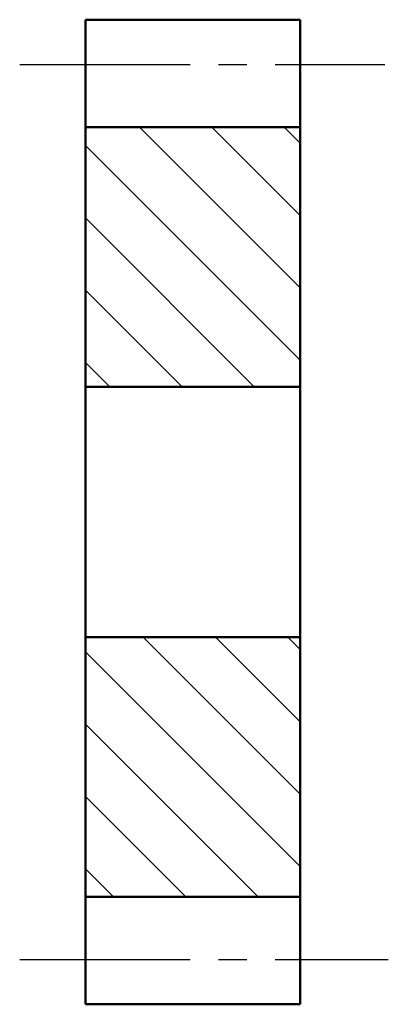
# Model space of a CAD drawing. Header units: millimetres. Extents: x 190.1 to 210.7, y 41.1 to 96.1.
import ezdxf

# ---------------------------------------------------------------- set-up
doc = ezdxf.new("R2010")
doc.units = ezdxf.units.MM
doc.linetypes.add('CENTER2', pattern=[28.575, 19.05, -3.175, 3.175, -3.175])
doc.layers.add('剖面线层', color=7, linetype='Continuous')
doc.layers.add('点画线层', color=3, linetype='CENTER2', lineweight=25)
doc.layers.add('粗实线层', color=1, linetype='Continuous', lineweight=50)

msp = doc.modelspace()

# ---------------------------------------------------------------- hatches: boundary and pattern name
at = {"layer": '剖面线层', "ltscale": 0.5}
h = msp.add_hatch(dxfattribs=at)
h.set_pattern_fill('ANSI31', scale=0.9, angle=90, style=0)
h.paths.add_polyline_path([(205.766, 90.137), (193.766, 90.137), (193.766, 75.637), (205.766, 75.637)])
h.paths.add_polyline_path([(205.766, 61.637), (193.766, 61.637), (193.766, 47.137), (205.766, 47.137)])

# ---------------------------------------------------------------- linework, layer by layer
at = {"layer": '点画线层', "color": 7, "ltscale": 0.5}
for p, q in [((190.088, 93.637), (210.491, 93.637)), ((190.088, 43.637), (210.694, 43.637))]:
    msp.add_line(p, q, dxfattribs=at)
at = {"layer": '粗实线层', "color": 7, "ltscale": 0.5}
for p, q in [((193.766, 96.137), (193.766, 93.637)), ((193.766, 96.137), (205.766, 96.137)), ((205.766, 96.137), (205.766, 93.637)), ((193.766, 93.637), (193.766, 41.137)), ((205.766, 93.637), (205.766, 41.137)), ((193.766, 90.137), (205.766, 90.137)), ((193.766, 75.637), (205.766, 75.637)), ((193.766, 61.637), (205.766, 61.637)), ((193.766, 47.137), (205.766, 47.137)), ((193.766, 41.137), (205.766, 41.137))]:
    msp.add_line(p, q, dxfattribs=at)

doc.saveas('drawing.dxf')
